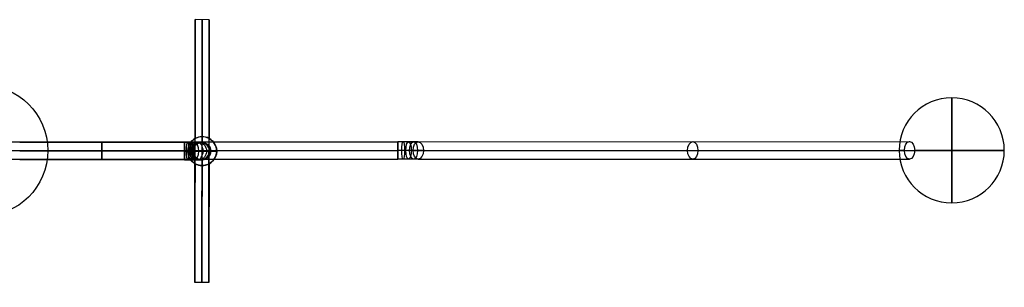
# Model space of a CAD drawing. Extents: x -1079 to 583, y -78 to 76.
# Tile 5 of 5: x 22 to 583, y -78 to 75. Entities that reach past the tile are written whole.
import ezdxf

# ---------------------------------------------------------------- set-up
doc = ezdxf.new("R2010")
doc.units = 0
doc.layers.add('DEFAULT', color=7, linetype='CONTINUOUS')

msp = doc.modelspace()

# ---------------------------------------------------------------- linework, layer by layer
at = {"layer": 'DEFAULT'}
for p, q in [((121.38, -75.29, 1432.75), (121.64, 74.71, 1432.75)), ((129.64, 74.69, 1432.75), (121.64, 74.71, 1432.75)), ((129.38, -75.31, 1432.75), (129.64, 74.69, 1432.75)), ((121.49, -7.46, 1493.36), (121.52, 6.87, 1493.36)), ((121.52, 6.87, 1493.36), (121.52, 6.87, 1507.41)), ((125.59, 7.94, 1525.43), (125.59, 7.94, 1507.3)), ((125.59, 7.94, 1525.43), (125.59, 4.7, 1525.43)), ((129.49, -7.58, 1493.36), (129.52, 6.95, 1493.36)), ((129.52, 6.95, 1493.36), (129.52, 6.95, 1507.4)), ((6.29, 5.02, 1200.97), (237.07, 5.06, 1200.97)), ((7.98, 0.02, 1205.97), (237.07, 0.06, 1205.97)), ((7.98, 0.02, 1195.97), (237.07, 0.06, 1195.97)), ((21.52, 4.88, 2072.94), (115.52, 4.72, 2072.94)), ((125.52, 4.7, 2062.94), (125.52, 4.7, 1525.43)), ((245.86, 0.06, 1208.81), (525.99, 0.11, 1411.25)), ((248.79, 5.06, 1204.76), (528.91, 5.11, 1407.18)), ((251.72, 0.06, 1200.7), (531.83, 0.11, 1403.12)), ((-37.5, 0, 2624.38), (37.5, 0, 2624.38)), ((4.85, 0, 2374.38), (37.5, 0, 2374.38)), ((6.29, -4.98, 1200.97), (237.07, -4.94, 1200.97)), ((21.52, -0.12, 2067.94), (115.51, -0.28, 2067.94)), ((21.52, -0.12, 2077.94), (115.51, -0.28, 2077.94)), ((21.52, -5.12, 2072.94), (115.5, -5.28, 2072.94)), ((37.5, 0, 2374.38), (37.5, 0, 2624.38)), ((117.34, -0.31, 1493.36), (121.51, -0.31, 1493.36)), ((117.34, -0.31, 1525.43), (117.34, -0.31, 1493.36)), ((117.34, -0.31, 1525.43), (120.51, -0.31, 1525.43)), ((120.51, -0.29, 2062.94), (120.51, -0.29, 1525.43)), ((129.51, -0.31, 1357.75), (121.51, -0.29, 1357.75)), ((121.51, -0.29, 1493.36), (121.51, -0.29, 1357.75)), ((125.5, -5.3, 2062.94), (125.5, -5.3, 1525.43)), ((125.59, -5.3, 1525.43), (125.59, -8.56, 1525.43)), ((129.51, -0.31, 1493.36), (133.84, -0.31, 1493.36)), ((129.51, -0.31, 1493.36), (129.51, -0.31, 1357.75)), ((130.51, -0.31, 2062.94), (130.51, -0.31, 1525.43)), ((130.51, -0.31, 1525.43), (133.84, -0.31, 1525.43)), ((133.84, -0.31, 1525.43), (133.84, -0.31, 1493.36)), ((248.79, -4.94, 1204.76), (528.91, -4.89, 1407.18)), ((121.49, -7.46, 1507.41), (121.49, -7.46, 1493.36)), ((125.59, -8.56, 1525.43), (125.59, -8.56, 1507.3)), ((129.49, -7.58, 1507.4), (129.49, -7.58, 1493.36)), ((129.38, -75.31, 1432.75), (121.38, -75.29, 1432.75))]:
    msp.add_line(p, q, dxfattribs=at)
for centre, radius in [((0, 0, 2374.38), 37.5), ((0, 0, 2624.38), 37.5), ((0, 0, 2499.38), 37.5), ((125.59, -0.31, 1525.43), 8.25), ((125.59, -0.31, 1509.39), 8.25), ((125.51, -0.3, 2062.94), 5), ((125.51, -0.3, 1525.43), 5), ((125.51, -0.3, 1782.68), 5)]:
    msp.add_circle(centre, radius, dxfattribs=at)
at = {"layer": 'DEFAULT', "extrusion": (0.999998, -0.001748, -1.36424e-13)}
msp.add_circle((-0.08, 2072.94, 68.38), 5, dxfattribs=at)
at = {"layer": 'DEFAULT', "extrusion": (0.999998, -0.001748, 6.3588e-16)}
msp.add_circle((-0.08, 2072.94, 115.51), 5, dxfattribs=at)
at = {"layer": 'DEFAULT', "extrusion": (0.983304, -0.001719, -0.181964)}
msp.add_circle((-0.08, 2059.52, -261.8), 5, dxfattribs=at)
at = {"layer": 'DEFAULT', "extrusion": (0.929787, -0.001625, -0.368094)}
msp.add_circle((-0.08, 1970.61, -651.96), 5, dxfattribs=at)
at = {"layer": 'DEFAULT', "extrusion": (0.836994, -0.001463, -0.54721)}
msp.add_circle((-0.08, 1799.88, -1032.18), 5, dxfattribs=at)
at = {"layer": 'DEFAULT', "extrusion": (0.707106, -0.001236, -0.707106)}
msp.add_circle((-0.08, 1550.4, -1377.04), 5, dxfattribs=at)
at = {"layer": 'DEFAULT', "extrusion": (-0.54721, 0.000956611, 0.836995)}
msp.add_circle((0.08, 1235.54, 1663.46), 5, dxfattribs=at)
at = {"layer": 'DEFAULT', "extrusion": (-0.368095, 0.00064349, 0.929788)}
msp.add_circle((0.08, 876.76, 1875.58), 5, dxfattribs=at)
at = {"layer": 'DEFAULT', "extrusion": (-0.181963, 0.000318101, 0.983305)}
msp.add_circle((0.08, 498.96, 2007.48), 5, dxfattribs=at)
at = {"layer": 'DEFAULT', "extrusion": (1, 0.000174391, -2.29053e-06)}
msp.add_circle((0.01, 1200.97, 237.07), 5, dxfattribs=at)
at = {"layer": 'DEFAULT', "extrusion": (0.987938, 0.000172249, 0.15485)}
msp.add_circle((0.01, 1149.53, 423.28), 5, dxfattribs=at)
at = {"layer": 'DEFAULT', "extrusion": (0.951451, 0.000165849, 0.3078)}
msp.add_circle((0.01, 1068.72, 601.38), 5, dxfattribs=at)
at = {"layer": 'DEFAULT', "extrusion": (0.891439, 0.000155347, 0.45314)}
msp.add_circle((0.01, 960.99, 764.6), 5, dxfattribs=at)
at = {"layer": 'DEFAULT', "extrusion": (0.810516, 0.000141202, 0.585716)}
for centre in [(0.01, 830.75, 907.29), (0.01, 830.75, 1100.36)]:
    msp.add_circle(centre, 5, dxfattribs=at)
at = {"layer": 'DEFAULT', "extrusion": (0.8123, 0.000141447, 0.58324)}
msp.add_circle((0.01, 834.57, 1250.36), 5, dxfattribs=at)
at = {"layer": 'DEFAULT', "extrusion": (0.999998, -0.001748, 1.63916e-17)}
msp.add_arc((-0.08, 1432.75, 121.51), 75, 95.4856, 0, dxfattribs=at)
at = {"layer": 'DEFAULT', "extrusion": (0.999998, -0.001748, -1.39901e-14)}
msp.add_arc((-0.08, 1432.75, 121.51), 75, 360, 84.5203, dxfattribs=at)
at = {"layer": 'DEFAULT', "extrusion": (0.999998, -0.001748, 6.51726e-15)}
msp.add_arc((-0.08, 1432.75, 125.51), 75, 96.3179, 360, dxfattribs=at)
at = {"layer": 'DEFAULT', "extrusion": (0.999998, -0.001748, -1.57133e-14)}
msp.add_arc((-0.08, 1432.75, 125.51), 75, 360, 83.688, dxfattribs=at)
at = {"layer": 'DEFAULT', "extrusion": (0.999998, -0.001748, 1.35626e-14)}
msp.add_arc((-0.08, 1432.75, 129.51), 75, 95.5607, 360, dxfattribs=at)
at = {"layer": 'DEFAULT', "extrusion": (0.999998, -0.001748, -1.76817e-14)}
msp.add_arc((-0.08, 1432.75, 129.51), 75, 360, 84.4453, dxfattribs=at)
at = {"layer": 'DEFAULT'}
for centre, radius, start, end in [((552.94, 0.11, 1424.44), 30, 90, 270), ((552.94, 0.11, 1424.44), 30, 270, 90), ((125.59, -0.31, 1493.36), 8.25, 119.6049, 240.1947), ((125.59, -0.31, 1493.36), 8.25, 0, 61.5951), ((125.59, -0.31, 1493.36), 8.25, 298.2046, 0)]:
    msp.add_arc(centre, radius, start, end, dxfattribs=at)
at = {"layer": 'DEFAULT', "extrusion": (1, 0, 0)}
for start, end in [(0, 180), (180, 0)]:
    msp.add_arc((0.11, 1424.44, 552.94), 30, start, end, dxfattribs=at)
at = {"layer": 'DEFAULT', "extrusion": (9.52044e-05, 0.103025, 0.994679)}
msp.add_arc((-125.59, 155.48, 1500.11), 8.21, 241.503, 299.8099, dxfattribs=at)
at = {"layer": 'DEFAULT', "extrusion": (0.001748, 0.999998, 3.70463e-13)}
msp.add_arc((-115.51, 2062.94, 4.92), 10, 90, 180, dxfattribs=at)
at = {"layer": 'DEFAULT', "extrusion": (-0.000174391, 1, 2.46706e-07)}
msp.add_arc((-237.07, 1220.97, 5.01), 20, 234.1464, 270.0001, dxfattribs=at)
at = {"layer": 'DEFAULT', "extrusion": (-0.000174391, 1, 2.46702e-07)}
for centre, radius in [((-237.07, 1220.97, 0.01), 15), ((-237.07, 1220.97, -4.99), 20)]:
    msp.add_arc(centre, radius, 234.1464, 270.0001, dxfattribs=at)
at = {"layer": 'DEFAULT', "extrusion": (-0.000174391, 1, 2.46698e-07)}
msp.add_arc((-237.07, 1220.97, 0.01), 25, 234.1464, 270.0001, dxfattribs=at)
at = {"layer": 'DEFAULT', "extrusion": (0, 1, 0)}
for start, end in [(333.9154, 180), (180, 314.7272)]:
    msp.add_arc((-552.94, 1424.44, 0.11), 30, start, end, dxfattribs=at)
at = {"layer": 'DEFAULT', "extrusion": (0.001748, 0.999998, 3.72163e-13)}
msp.add_arc((-115.51, 2062.94, -5.08), 10, 90, 180, dxfattribs=at)
at = {"layer": 'DEFAULT', "extrusion": (0.001748, 0.999998, -1.3118e-14)}
msp.add_arc((-115.51, 2062.94, -0.08), 5, 90, 180, dxfattribs=at)
at = {"layer": 'DEFAULT', "extrusion": (0.001748, 0.999998, 2.28033e-13)}
msp.add_arc((-115.51, 2062.94, -0.08), 15, 90, 180, dxfattribs=at)
at = {"layer": 'DEFAULT', "extrusion": (-0.000265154, -0.103126, 0.994668)}
msp.add_arc((125.59, 155.46, 1500.11), 8.21, 240.1897, 298.4972, dxfattribs=at)

doc.saveas('drawing.dxf')
